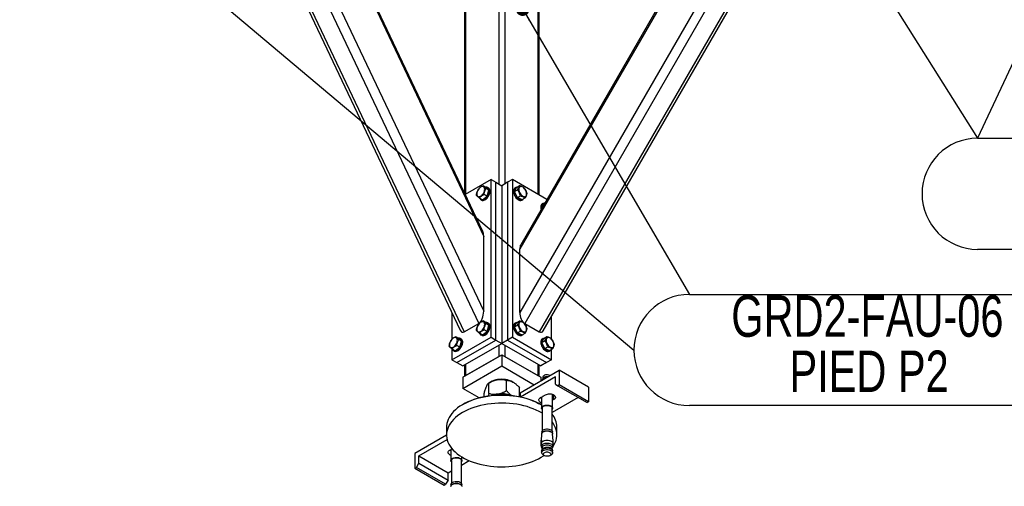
# Model space of a CAD drawing. Header units: millimetres. Extents: x 5 to 589, y 5 to 415.
# Tile 58 of 76: x 435 to 506, y 266 to 300. Entities that reach past the tile are written whole.
import ezdxf

# ---------------------------------------------------------------- set-up
doc = ezdxf.new("R2010")
doc.units = ezdxf.units.MM
doc.layers.add('NOTES', color=6, linetype='Continuous')
doc.layers.add('TRAIT-FORT', color=4, linetype='Continuous', lineweight=25)
doc.styles.add('SLDTEXTSTYLE0', font='TXT', dxfattribs={"width": 0.75})
doc.dimstyles.new('SLDDIMSTYLE2', dxfattribs={"dimtxt": 0.18, "dimasz": 1, "dimexe": 0, "dimexo": 0.0625, "dimgap": 0, "dimtad": 0, "dimtih": 1, "dimtoh": 1, "dimdec": 0, "dimrnd": 1e-09, "dimzin": 0, "dimdsep": 46, "dimtxsty": 'Standard', "dimblk1": 'DOT', "dimblk2": 'DOT', "dimsah": 1, "dimcen": 0.09, "dimadec": 0, "dimazin": 0, "dimtfac": 1, "dimtdec": 0, "dimtofl": 0, "dimtmove": 0, "dimatfit": 3, "dimldrblk": 'DOT', "dimfxl": 1, "dimfrac": 2, "dimtolj": 1, "dimtzin": 0, "dimarcsym": 0})

# ---------------------------------------------------------------- blocks, each defined once
blk = doc.blocks.new('SW_NOTE_11')
at = {"layer": 'NOTES', "color": 0}
for p, q in [((0, 0), (26.038, 0)), ((26.038, -8.05), (0, -8.05))]:
    blk.add_line(p, q, dxfattribs=at)
for centre, start, end in [((0, -4.025), 90, 270), ((26.038, -4.025), 270, 90)]:
    blk.add_arc(centre, 4.025, start, end, dxfattribs=at)
at = {"layer": 'NOTES', "color": 0, "char_height": 3, "attachment_point": 2, "style": 'SLDTEXTSTYLE0'}
for s, insert in [('GRD2-FAU-06', (12.949, -0.083)), ('PIED P1', (13.075, -4.083))]:
    blk.add_mtext(s, dxfattribs=dict(at, insert=insert))
blk = doc.blocks.new('_Dot')
at = {"color": 0, "linetype": 'ByBlock', "lineweight": -2}
blk.add_line((-0.5, 0), (-1, 0), dxfattribs=at)
at = {"color": 0, "linetype": 'ByBlock', "const_width": 0.5}
blk.add_lwpolyline([(-0.25, 0, 1), (0.25, 0, 1)], format="xyb", close=True, dxfattribs=at)
blk = doc.blocks.new('SW_NOTE_12')
at = {"layer": 'NOTES', "color": 0}
for p, q in [((4.025, 4.025), (30.063, 4.025)), ((30.063, -4.025), (4.025, -4.025))]:
    blk.add_line(p, q, dxfattribs=at)
for centre, start, end in [((4.025, 0), 90, 270), ((30.063, 0), 270, 90)]:
    blk.add_arc(centre, 4.025, start, end, dxfattribs=at)
at = {"layer": 'NOTES', "color": 0, "char_height": 3, "attachment_point": 2, "style": 'SLDTEXTSTYLE0'}
for s, insert in [('GRD2-FAU-06', (16.919, 3.959)), ('PIED P2', (17.045, -0.041))]:
    blk.add_mtext(s, dxfattribs=dict(at, insert=insert))

msp = doc.modelspace()

# ---------------------------------------------------------------- linework, layer by layer
at = {"layer": 'TRAIT-FORT', "color": 4, "linetype": 'Continuous', "lineweight": 25}
for p, q in [((493.43193, 317.67964), (470.84492, 278.55777)), ((494.28552, 317.7642), (471.19849, 277.77627)), ((495.34614, 317.15192), (472.2591, 277.16399)), ((472.54779, 277.24134), (495.42348, 316.86326)), ((489.43195, 315.37051), (470.84492, 283.17681)), ((489.20814, 315.1664), (470.9098, 283.47273)), ((450.47768, 314.47961), (467.87502, 277.77627)), ((451.27395, 314.42815), (468.22858, 278.65877)), ((449.31476, 313.59416), (466.52666, 277.28203)), ((449.41706, 313.86733), (466.8144, 277.16399)), ((454.8155, 312.38365), (468.22858, 284.08596)), ((468.16277, 284.44223), (455.00695, 312.19714)), ((469.3246, 304.37514), (469.3246, 287.88097)), ((469.74884, 304.3751), (469.74884, 287.88093)), ((466.83261, 302.86476), (466.83261, 287.24851)), ((466.92041, 302.98723), (466.92041, 287.14618)), ((472.15303, 302.98719), (472.15303, 287.14615)), ((472.2409, 287.09545), (472.2409, 302.86476)), ((468.75889, 288.20749), (466.88953, 287.12833)), ((468.39764, 287.63385), (468.18569, 287.7562)), ((468.39764, 287.63385), (468.60811, 287.43672)), ((468.58464, 287.57908), (468.5139, 287.61992)), ((468.75889, 276.77593), (468.75889, 288.20749)), ((468.75889, 288.20749), (469.11245, 288.00338)), ((469.11245, 276.57182), (469.11245, 288.00338)), ((469.11245, 288.00338), (469.53669, 287.75847)), ((469.96099, 288.00342), (469.53669, 287.75847)), ((469.53669, 287.75847), (469.53669, 276.32691)), ((470.31455, 288.20753), (469.96099, 288.00342)), ((469.96099, 288.00342), (469.96099, 276.57186)), ((470.31455, 288.20753), (470.31455, 276.77596)), ((472.81126, 286.7662), (470.31455, 288.20753)), ((470.46533, 287.33441), (470.59906, 287.62697)), ((470.55954, 287.61988), (470.48887, 287.57908)), ((470.59906, 287.62697), (470.81107, 287.74936)), ((468.1302, 286.73993), (468.47432, 286.98971)), ((468.47432, 286.98971), (468.26237, 287.11206)), ((468.60811, 287.43672), (468.39616, 287.55907)), ((468.47432, 286.98971), (468.60811, 287.43672)), ((470.46533, 287.33441), (470.67735, 287.45681)), ((470.6758, 286.89428), (470.46533, 287.33441)), ((470.6758, 286.89428), (470.88781, 287.01668)), ((468.1302, 286.73993), (467.91825, 286.86228)), ((468.01394, 286.75386), (468.08468, 286.71302)), ((470.6758, 286.89428), (471.01992, 286.74675)), ((470.98883, 286.71302), (471.0595, 286.75382)), ((471.01992, 286.74675), (471.23193, 286.86914)), ((472.44522, 286.19145), (472.57895, 286.484)), ((472.44522, 286.19145), (472.49647, 286.22103)), ((472.46073, 286.15905), (472.44522, 286.19145)), ((472.53943, 286.47691), (472.46876, 286.43611)), ((472.57895, 286.484), (472.68293, 286.54403)), ((468.22858, 278.65877), (468.22858, 284.08596)), ((470.84492, 278.55777), (470.84492, 283.17681)), ((465.93047, 278.53974), (465.93047, 276.64038)), ((466.8144, 277.16399), (467.87502, 277.77627)), ((468.39764, 277.83535), (468.18569, 277.9577)), ((468.60811, 277.63822), (468.39616, 277.76057)), ((468.39764, 277.83535), (468.60811, 277.63822)), ((468.47432, 277.19123), (468.60811, 277.63822)), ((468.58464, 277.78058), (468.5139, 277.82142)), ((470.46533, 277.53593), (470.59906, 277.82849)), ((470.46533, 277.53593), (470.67735, 277.65833)), ((470.55954, 277.82138), (470.48887, 277.78058)), ((470.59906, 277.82849), (470.81107, 277.95088)), ((471.19849, 277.77627), (472.2591, 277.16399)), ((473.14297, 276.64961), (473.14297, 278.27231)), ((468.1302, 276.94145), (467.91825, 277.0638)), ((468.01394, 276.95536), (468.08468, 276.91452)), ((468.1302, 276.94145), (468.47432, 277.19123)), ((468.47432, 277.19123), (468.26237, 277.31358)), ((470.6758, 277.0958), (470.46533, 277.53593)), ((470.6758, 277.0958), (470.88781, 277.2182)), ((470.6758, 277.0958), (471.01992, 276.94827)), ((470.98883, 276.91452), (471.0595, 276.95532)), ((471.01992, 276.94827), (471.23193, 277.07066)), ((465.93047, 275.14311), (468.75889, 276.77593)), ((466.41775, 276.69238), (466.2058, 276.81474)), ((466.28403, 274.939), (469.11245, 276.57182)), ((466.62822, 276.49525), (466.41627, 276.6176)), ((466.41775, 276.69238), (466.62822, 276.49525)), ((466.49443, 276.04826), (466.62822, 276.49525)), ((466.60475, 276.63761), (466.53401, 276.67845)), ((466.70826, 274.6941), (469.53669, 276.32691)), ((468.75889, 276.77593), (469.11245, 276.57182)), ((469.11245, 276.57182), (469.53669, 276.32691)), ((469.3246, 276.20448), (469.3246, 275.38794)), ((469.96099, 276.57186), (469.53669, 276.32691)), ((469.53669, 276.32691), (472.36511, 274.6941)), ((469.74884, 276.20444), (469.74884, 275.3879)), ((470.31455, 276.77596), (469.96099, 276.57186)), ((469.96099, 276.57186), (472.78941, 274.93904)), ((470.31455, 276.77596), (473.14297, 275.14315)), ((472.44522, 276.39297), (472.57895, 276.68552)), ((472.44522, 276.39297), (472.65724, 276.51536)), ((472.65569, 275.95284), (472.44522, 276.39297)), ((472.53943, 276.67841), (472.46876, 276.63761)), ((472.57895, 276.68552), (472.79096, 276.80792)), ((465.93047, 275.92737), (465.93047, 275.14311)), ((466.15031, 275.79848), (465.93836, 275.92084)), ((466.03405, 275.81239), (466.10479, 275.77156)), ((466.15031, 275.79848), (466.49443, 276.04826)), ((466.49443, 276.04826), (466.28248, 276.17062)), ((466.70826, 273.87756), (469.53669, 275.51037)), ((469.53669, 275.51037), (469.53669, 274.69383)), ((469.53669, 275.51037), (472.36511, 273.87756)), ((472.65569, 275.95284), (472.8677, 276.07523)), ((472.65569, 275.95284), (472.99981, 275.8053)), ((472.96872, 275.77156), (473.03939, 275.81235)), ((472.99981, 275.8053), (473.21182, 275.9277)), ((473.14297, 275.14315), (473.14297, 275.88795)), ((465.93047, 275.14311), (466.28403, 274.939)), ((466.28403, 274.939), (466.70826, 274.6941)), ((466.92041, 274.00003), (469.3246, 275.38794)), ((466.92041, 274.81657), (466.92041, 274.00003)), ((469.74884, 275.3879), (472.15303, 273.99999)), ((472.15303, 274.81653), (472.15303, 273.99999)), ((472.78941, 274.93904), (472.36511, 274.6941)), ((473.14297, 275.14315), (472.78941, 274.93904)), ((466.70826, 273.06102), (469.53669, 274.69383)), ((466.83261, 274.76584), (466.83261, 273.9493)), ((469.53669, 274.69383), (471.88814, 273.33637)), ((470.88019, 272.75448), (473.70868, 274.38734)), ((472.2409, 273.9493), (472.2409, 274.76584)), ((473.70868, 274.38734), (473.70868, 273.32583)), ((475.83005, 273.1627), (473.70868, 274.38734)), ((466.70826, 273.87756), (466.70826, 273.06102)), ((468.72342, 273.53039), (468.59772, 273.45778)), ((468.59779, 272.70315), (468.59779, 273.4578)), ((469.88047, 272.90157), (469.88047, 273.65623)), ((473.4258, 273.8974), (470.90771, 272.44374)), ((472.36511, 273.87756), (472.36511, 273.61171)), ((472.54624, 273.80603), (472.45945, 273.69362)), ((472.51974, 273.87725), (472.51974, 273.77181)), ((473.4258, 273.36665), (473.4258, 273.8974)), ((473.4258, 273.36665), (473.60261, 273.2646)), ((467.89114, 272.37816), (466.70826, 273.06102)), ((468.25407, 272.46189), (468.25407, 272.71733)), ((468.59779, 272.70315), (468.54216, 272.51095)), ((470.81943, 272.46192), (470.81943, 273.11417)), ((470.88019, 272.75448), (470.88019, 272.44952)), ((473.22477, 271.63173), (473.22477, 272.63627)), ((473.70868, 273.32583), (473.60261, 273.2646)), ((473.60261, 273.2646), (475.72398, 272.03996)), ((475.83005, 272.10119), (473.70868, 273.32583)), ((475.83005, 273.1627), (475.83005, 272.10119)), ((466.74319, 271.91733), (466.70786, 271.89691)), ((472.36565, 271.89691), (472.33031, 271.91733)), ((472.34785, 272.39702), (472.5101, 272.49069)), ((472.42479, 272.44148), (472.42479, 271.63177)), ((472.53923, 272.5075), (472.70141, 272.60113)), ((475.08746, 272.40738), (473.18485, 271.30902)), ((473.30171, 272.58121), (473.22477, 272.53679)), ((473.30171, 272.25458), (473.22477, 272.21016)), ((473.31486, 272.58911), (473.30171, 272.58121)), ((473.30171, 272.25458), (473.30171, 272.58121)), ((475.83005, 272.10119), (475.72398, 272.03996)), ((472.46478, 271.63173), (472.46478, 269.99094)), ((473.18478, 269.99098), (473.18478, 271.63177)), ((465.53678, 270.26437), (465.53678, 269.69279)), ((472.43228, 269.90067), (472.43228, 269.79167)), ((473.21729, 269.79171), (473.21729, 269.90071)), ((473.53673, 269.69279), (473.53673, 270.26437)), ((465.53692, 269.66988), (463.24345, 268.34589)), ((463.52634, 268.18257), (465.57691, 269.36633)), ((472.38514, 269.03529), (472.39519, 269.21313)), ((472.40287, 269.21274), (472.39519, 269.21313)), ((472.42708, 269.76221), (472.39714, 269.29615)), ((472.40712, 269.29725), (472.3989, 269.13215)), ((472.3989, 269.13215), (472.40416, 269.06304)), ((472.40416, 269.06304), (472.4345, 268.9626)), ((473.25336, 269.28186), (473.22248, 269.76225)), ((473.26442, 269.09131), (473.25431, 269.25727)), ((473.25991, 269.02263), (473.26442, 269.09131)), ((463.24345, 268.34589), (463.24345, 267.28439)), ((465.77179, 268.60075), (465.93128, 268.69281)), ((465.84867, 268.64516), (465.84867, 267.83546)), ((472.38966, 268.96092), (472.38514, 269.03529)), ((472.41252, 268.80688), (472.38966, 268.96092)), ((472.43794, 268.95867), (472.38966, 268.96092)), ((472.42729, 268.52398), (472.42729, 268.4064)), ((472.44974, 268.62977), (472.43147, 268.55699)), ((472.43315, 268.75607), (472.45628, 268.7206)), ((472.47422, 268.92), (472.44718, 268.61974)), ((472.50167, 268.90267), (472.53194, 268.89541)), ((473.1487, 268.86629), (473.17635, 268.87087)), ((473.20238, 268.61978), (473.17959, 268.87277)), ((473.21499, 268.76904), (473.19281, 268.72631)), ((473.21816, 268.55699), (473.19989, 268.62977)), ((473.24547, 268.92055), (473.21499, 268.76904)), ((473.22228, 268.40643), (473.22228, 268.52402)), ((473.24547, 268.92055), (473.23408, 268.92106)), ((473.23704, 268.92472), (473.25991, 269.02263)), ((463.34953, 267.34562), (463.52634, 267.65181)), ((463.52634, 267.65181), (463.52634, 268.18257)), ((463.52634, 268.18257), (465.64771, 266.95793)), ((463.52634, 267.65181), (465.64771, 266.42717)), ((465.88872, 267.83546), (465.88872, 266.19467)), ((466.60866, 266.19467), (466.60866, 267.83546)), ((466.60873, 267.51271), (467.16446, 267.83353)), ((466.64872, 267.83546), (466.64872, 268.09512)), ((472.54368, 268.24422), (472.63202, 268.19314)), ((473.01748, 268.19314), (473.10588, 268.24418)), ((463.24345, 267.28439), (463.34953, 267.34562)), ((463.24345, 267.28439), (465.36482, 266.05974)), ((465.4709, 266.12098), (463.34953, 267.34562)), ((465.64771, 266.95793), (465.88872, 267.09706)), ((465.64771, 266.42717), (465.64771, 266.95793)), ((465.64771, 266.42717), (465.4709, 266.12098)), ((465.36482, 266.05974), (465.4709, 266.12098)), ((465.85622, 266.10439), (465.85622, 265.99539)), ((466.64116, 265.99539), (466.64116, 266.10439))]:
    msp.add_line(p, q, dxfattribs=at)
at = {"layer": 'TRAIT-FORT', "color": 4, "linetype": 'Continuous', "lineweight": 25, "flags": 128}
for points in [[(467.75296, 287.30472), (467.7359, 287.22885), (467.73098, 287.15731), (467.7386, 287.09336), (467.75836, 287.03972), (467.78945, 286.9988), (467.83038, 286.9723), (467.87947, 286.96143), (467.93457, 286.96666), (467.99317, 286.98774), (468.05285, 287.02379), (468.11091, 287.07319), (468.16486, 287.13383), (468.21233, 287.20303), (468.25124, 287.27777), (468.27983, 287.35474), (468.29696, 287.43066), (468.30182, 287.50215), (468.29426, 287.56616), (468.27451, 287.6198), (468.24342, 287.66072), (468.20249, 287.68722), (468.15339, 287.69809), (468.0983, 287.69284), (468.0397, 287.67178), (467.98002, 287.63571), (467.92196, 287.58631), (467.86801, 287.52567), (467.82053, 287.45648), (467.78162, 287.38173), (467.75296, 287.30472)], [(467.93214, 286.8542), (467.93409, 286.84941), (467.96417, 286.79735), (468.00504, 286.75935), (468.05528, 286.7368), (468.11313, 286.73057), (468.17632, 286.74076), (468.24274, 286.76711), (468.30991, 286.80863), (468.37546, 286.86384), (468.43689, 286.93068), (468.49212, 287.0068), (468.53912, 287.08946), (468.57614, 287.1756), (468.6019, 287.26217), (468.61546, 287.34601), (468.61627, 287.4241), (468.60433, 287.4936), (468.58012, 287.55203), (468.54452, 287.59727), (468.49873, 287.62767), (468.44444, 287.64214), (468.38611, 287.64055)], [(470.79354, 287.60887), (470.77641, 287.55275), (470.77156, 287.48685), (470.77918, 287.4141), (470.79893, 287.33765), (470.82995, 287.26087), (470.87095, 287.18707), (470.92005, 287.11952), (470.97507, 287.06118), (471.03374, 287.01456), (471.09342, 286.98171), (471.15148, 286.96407), (471.20543, 286.96242), (471.25291, 286.97682), (471.29182, 287.00662), (471.32041, 287.05059), (471.33754, 287.10673), (471.34239, 287.17261), (471.33477, 287.24538), (471.31501, 287.32183), (471.28399, 287.39861), (471.24306, 287.47237), (471.19397, 287.53992), (471.13887, 287.59828), (471.08021, 287.64492), (471.02059, 287.67771), (470.96246, 287.69539), (470.90852, 287.69704), (470.86111, 287.68262), (470.8222, 287.6528), (470.79354, 287.60887)], [(468.08468, 286.71302), (468.12601, 286.69596), (468.18387, 286.68973), (468.24706, 286.69992), (468.31348, 286.72628), (468.38065, 286.7678), (468.4462, 286.823), (468.50763, 286.88985), (468.56286, 286.96596), (468.60986, 287.04862), (468.64688, 287.13476), (468.67264, 287.22133), (468.6862, 287.30518), (468.68701, 287.38326), (468.67507, 287.45276), (468.65086, 287.51119), (468.61526, 287.55644), (468.58464, 287.57908)], [(470.41226, 287.49096), (470.3925, 287.42818), (470.38529, 287.35517), (470.39088, 287.27459), (470.40902, 287.18939), (470.4391, 287.1026), (470.47997, 287.01741), (470.53021, 286.93686), (470.588, 286.86386), (470.65125, 286.80106), (470.71767, 286.75073), (470.78484, 286.7147), (470.85039, 286.69422), (470.91182, 286.69014), (470.96705, 286.70249), (470.98883, 286.71302)], [(470.48293, 287.53176), (470.46318, 287.46897), (470.45596, 287.39597), (470.46156, 287.31539), (470.4797, 287.23018), (470.50977, 287.1434), (470.55064, 287.05821), (470.60088, 286.97766), (470.65867, 286.90466), (470.72192, 286.84186), (470.78835, 286.79152), (470.85551, 286.75549), (470.92106, 286.73502), (470.98249, 286.73094), (471.03772, 286.74329), (471.08472, 286.77167), (471.11069, 286.79911)], [(467.75296, 277.50624), (467.7359, 277.43035), (467.73098, 277.35883), (467.7386, 277.29486), (467.75836, 277.24124), (467.78945, 277.20032), (467.83038, 277.1738), (467.87947, 277.16293), (467.93457, 277.16818), (467.99317, 277.18924), (468.05285, 277.22531), (468.11091, 277.27471), (468.16486, 277.33535), (468.21233, 277.40453), (468.25124, 277.47929), (468.27983, 277.55626), (468.29696, 277.63216), (468.30182, 277.70367), (468.29426, 277.76766), (468.27451, 277.8213), (468.24342, 277.86222), (468.20249, 277.88872), (468.15339, 277.89959), (468.0983, 277.89436), (468.0397, 277.87328), (467.98002, 277.83723), (467.92196, 277.78783), (467.86801, 277.72719), (467.82053, 277.65798), (467.78162, 277.58325), (467.75296, 277.50624)], [(467.93214, 277.05572), (467.93409, 277.05091), (467.96417, 276.99887), (468.00504, 276.96085), (468.05528, 276.93832), (468.11313, 276.93209), (468.17632, 276.94228), (468.24274, 276.96863), (468.30991, 277.01015), (468.37546, 277.06536), (468.43689, 277.13218), (468.49212, 277.20832), (468.53912, 277.29096), (468.57614, 277.37712), (468.6019, 277.46367), (468.61546, 277.54753), (468.61627, 277.6256), (468.60433, 277.6951), (468.58012, 277.75355), (468.54452, 277.79879), (468.49873, 277.82919), (468.44444, 277.84364), (468.38611, 277.84207)], [(468.08468, 276.91452), (468.12601, 276.89748), (468.18387, 276.89125), (468.24706, 276.90144), (468.31348, 276.9278), (468.38065, 276.96932), (468.4462, 277.02452), (468.50763, 277.09135), (468.56286, 277.16748), (468.60986, 277.25012), (468.64688, 277.33628), (468.67264, 277.42283), (468.6862, 277.5067), (468.68701, 277.58476), (468.67507, 277.65426), (468.65086, 277.71271), (468.61526, 277.75796), (468.58464, 277.78058)], [(470.41226, 277.69248), (470.3925, 277.6297), (470.38529, 277.55669), (470.39088, 277.47609), (470.40902, 277.39089), (470.4391, 277.30412), (470.47997, 277.21891), (470.53021, 277.13838), (470.588, 277.06538), (470.65125, 277.00258), (470.71767, 276.95225), (470.78484, 276.91622), (470.85039, 276.89574), (470.91182, 276.89164), (470.96705, 276.90401), (470.98883, 276.91452)], [(470.48293, 277.73328), (470.46318, 277.67049), (470.45596, 277.59749), (470.46156, 277.51689), (470.4797, 277.43168), (470.50977, 277.34492), (470.55064, 277.25971), (470.60088, 277.17918), (470.65867, 277.10618), (470.72192, 277.04338), (470.78835, 276.99304), (470.85551, 276.95701), (470.92106, 276.93654), (470.98249, 276.93244), (471.03772, 276.94481), (471.08472, 276.97317), (471.11069, 277.00061)], [(470.79354, 277.81039), (470.77641, 277.75425), (470.77156, 277.68837), (470.77918, 277.6156), (470.79893, 277.53917), (470.82995, 277.46239), (470.87095, 277.38857), (470.92005, 277.32102), (470.97507, 277.2627), (471.03374, 277.21606), (471.09342, 277.18323), (471.15148, 277.16559), (471.20543, 277.16394), (471.25291, 277.17832), (471.29182, 277.20814), (471.32041, 277.25211), (471.33754, 277.30823), (471.34239, 277.37413), (471.33477, 277.44688), (471.31501, 277.52333), (471.28399, 277.60011), (471.24306, 277.67387), (471.19397, 277.74142), (471.13887, 277.7998), (471.08021, 277.84642), (471.02059, 277.87923), (470.96246, 277.89691), (470.90852, 277.89855), (470.86111, 277.88412), (470.8222, 277.85432), (470.79354, 277.81039)], [(465.77307, 276.36327), (465.75595, 276.28735), (465.75109, 276.21586), (465.75871, 276.15189), (465.77847, 276.09828), (465.80949, 276.05731), (465.85049, 276.03083), (465.89958, 276.01996), (465.95461, 276.02518), (466.01328, 276.04627), (466.07296, 276.08234), (466.13102, 276.13175), (466.18497, 276.19238), (466.23244, 276.26157), (466.27135, 276.33632), (466.29994, 276.41329), (466.31707, 276.4892), (466.32193, 276.5607), (466.31431, 276.62466), (466.29455, 276.67829), (466.26353, 276.71925), (466.2226, 276.74575), (466.1735, 276.75662), (466.11841, 276.75139), (466.05974, 276.73027), (466.00013, 276.69426), (465.942, 276.64482), (465.88805, 276.58418), (465.84064, 276.51502), (465.80173, 276.44028), (465.77307, 276.36327)], [(465.95225, 275.91276), (465.9542, 275.90795), (465.98428, 275.85591), (466.02515, 275.81788), (466.07538, 275.79535), (466.13318, 275.78908), (466.19643, 275.79931), (466.26285, 275.82567), (466.33002, 275.86719), (466.39557, 275.92239), (466.457, 275.98922), (466.51223, 276.06535), (466.55923, 276.14799), (466.59625, 276.23415), (466.62201, 276.3207), (466.6355, 276.40453), (466.63638, 276.48263), (466.62444, 276.55214), (466.60023, 276.61058), (466.56463, 276.65583), (466.51884, 276.68622), (466.46455, 276.70067), (466.40615, 276.69906)], [(466.10479, 275.77156), (466.14612, 275.75452), (466.20392, 275.74824), (466.26717, 275.75848), (466.33359, 275.78483), (466.40076, 275.82635), (466.46631, 275.88155), (466.52774, 275.94838), (466.58297, 276.02452), (466.62997, 276.10715), (466.66699, 276.19331), (466.69275, 276.27986), (466.70624, 276.36369), (466.70712, 276.4418), (466.69518, 276.5113), (466.67097, 276.56974), (466.63536, 276.61499), (466.60475, 276.63761)], [(472.39215, 276.54952), (472.37239, 276.48673), (472.36518, 276.41372), (472.37078, 276.33313), (472.38892, 276.24792), (472.41899, 276.16115), (472.45986, 276.07595), (472.5101, 275.99541), (472.56789, 275.92241), (472.63114, 275.85962), (472.69757, 275.80928), (472.76473, 275.77325), (472.83028, 275.75278), (472.89171, 275.74867), (472.94694, 275.76104), (472.96872, 275.77156)], [(472.46282, 276.59031), (472.44307, 276.52753), (472.43585, 276.45452), (472.44145, 276.37393), (472.45959, 276.28872), (472.48966, 276.20195), (472.53053, 276.11674), (472.58077, 276.03621), (472.63856, 275.96321), (472.70181, 275.90041), (472.76824, 275.85008), (472.8354, 275.81405), (472.90095, 275.79357), (472.96238, 275.78947), (473.01761, 275.80184), (473.06461, 275.83021), (473.09058, 275.85764)], [(472.77343, 276.66743), (472.75637, 276.61124), (472.75145, 276.5454), (472.75907, 276.47263), (472.77882, 276.3962), (472.80991, 276.31938), (472.85084, 276.24561), (472.89994, 276.17806), (472.95503, 276.1197), (473.01363, 276.0731), (473.07331, 276.04026), (473.13137, 276.02263), (473.18532, 276.02098), (473.2328, 276.03535), (473.27171, 276.06518), (473.3003, 276.10914), (473.31743, 276.16527), (473.32228, 276.23117), (473.31466, 276.30392), (473.29497, 276.38033), (473.26388, 276.45714), (473.22295, 276.5309), (473.17386, 276.59845), (473.11876, 276.65683), (473.06016, 276.70341), (473.00048, 276.73627), (472.94242, 276.7539), (472.88847, 276.75555), (472.841, 276.74116), (472.80209, 276.71135), (472.77343, 276.66743)], [(472.84963, 274.05274), (472.77619, 274.05107), (472.70552, 274.03931), (472.6418, 274.0181), (472.58873, 273.98871), (472.54934, 273.95289), (472.52601, 273.91264), (472.51974, 273.87725)], [(472.87795, 273.90775), (472.84963, 273.90985), (472.77619, 273.90818), (472.70552, 273.89642), (472.6418, 273.8752), (472.58873, 273.84581), (472.54934, 273.81), (472.54624, 273.80603)], [(472.70141, 272.60113), (472.77039, 272.6334), (472.8495, 272.65664), (472.93514, 272.66988), (473.02375, 272.6726), (473.11141, 272.66458), (473.19422, 272.64621), (473.26874, 272.6183), (473.33145, 272.58209), (473.37974, 272.53911), (473.41157, 272.49131), (473.42546, 272.4407), (473.4208, 272.38951), (473.39788, 272.34007), (473.35762, 272.2944), (473.30171, 272.25458)], [(473.24858, 272.63369), (473.24244, 272.60702), (473.22484, 272.56953)], [(472.46478, 271.266), (472.43309, 271.28547), (472.24238, 271.39354), (472.03953, 271.49405), (471.8255, 271.58655), (471.60127, 271.6706), (471.36788, 271.74577), (471.1262, 271.81179), (470.87756, 271.86836), (470.62286, 271.91519), (470.36324, 271.95209), (470.10004, 271.97892), (469.83428, 271.99554), (469.56717, 272.00189), (469.29992, 271.99788), (469.03376, 271.98359), (468.76975, 271.9591), (468.50931, 271.92445), (468.2534, 271.87988), (468.00322, 271.82554), (467.75991, 271.76161), (467.52449, 271.68847), (467.29812, 271.60644), (467.08165, 271.51581), (466.87624, 271.41709), (466.6827, 271.31066), (466.50184, 271.19698), (466.3346, 271.07661), (466.18159, 270.95005), (466.04369, 270.81789), (465.9213, 270.68066), (465.81509, 270.53908), (465.72546, 270.39367), (465.65284, 270.24516), (465.59761, 270.09415), (465.55998, 269.94139), (465.54009, 269.7875), (465.53806, 269.63319), (465.55391, 269.47915), (465.58756, 269.32604), (465.63874, 269.17456), (465.70746, 269.02542), (465.79317, 268.87924), (465.89567, 268.73676), (466.01442, 268.59845), (466.14896, 268.46511), (466.29853, 268.33719), (466.4626, 268.21538), (466.64035, 268.10015), (466.83113, 267.99204), (467.03391, 267.89149), (467.24794, 267.79899), (467.47217, 267.71502), (467.70562, 267.63981), (467.94718, 267.57379), (468.19594, 267.51722), (468.45065, 267.47039), (468.7102, 267.43345), (468.97347, 267.40666), (469.23923, 267.39004), (469.50634, 267.38369), (469.77359, 267.3877), (470.03975, 267.40199), (470.30362, 267.42648), (470.56419, 267.46112), (470.82011, 267.5057), (471.07022, 267.56008), (471.3136, 267.62397), (471.54901, 267.69711), (471.77539, 267.77914), (471.99179, 267.86973), (472.19727, 267.96849), (472.3908, 268.07492), (472.3908, 268.07492)], [(472.42479, 271.86199), (472.24238, 271.96511), (472.03953, 272.06563), (471.8255, 272.15812), (471.60127, 272.24217), (471.36788, 272.31735), (471.1262, 272.38337), (470.87756, 272.43993), (470.62286, 272.48677), (470.36324, 272.52367), (470.10004, 272.55049), (469.83428, 272.56712), (469.56717, 272.57346), (469.29992, 272.56945), (469.03376, 272.55516), (468.76975, 272.53068), (468.50931, 272.49603), (468.2534, 272.45146), (468.00322, 272.39711), (467.75991, 272.33319), (467.52449, 272.26004), (467.29812, 272.17802), (467.08165, 272.08739), (466.87624, 271.98866), (466.6827, 271.88223)], [(466.74319, 271.91733), (466.90949, 272.00796), (467.11233, 272.10544), (467.3261, 272.1949), (467.54965, 272.27591), (467.7821, 272.34813), (468.02237, 272.41123), (468.26945, 272.46495), (468.52213, 272.50898), (468.77939, 272.5432), (469.04003, 272.56738), (469.30289, 272.58147), (469.56676, 272.5854), (469.8305, 272.57913), (470.09296, 272.56278), (470.35292, 272.53627), (470.60924, 272.49979), (470.86077, 272.45355), (471.10637, 272.39772), (471.34502, 272.33251), (471.57551, 272.25824), (471.7969, 272.17528), (472.00824, 272.08395), (472.20853, 271.98468), (472.33031, 271.91733)], [(472.42479, 272.01532), (472.38082, 272.0333), (472.31811, 272.06951), (472.26976, 272.11253), (472.23793, 272.16033), (472.22404, 272.21094), (472.22876, 272.26209), (472.25175, 272.31157), (472.29201, 272.35724), (472.34785, 272.39702)], [(472.42479, 272.34195), (472.38082, 272.35994), (472.3347, 272.38501)], [(466.6827, 271.88223), (466.50184, 271.76856), (466.3346, 271.64819), (466.18159, 271.52163), (466.04369, 271.38946), (465.9213, 271.25224), (465.81509, 271.11065), (465.72546, 270.96525), (465.65284, 270.81673), (465.59761, 270.66573), (465.55998, 270.51297), (465.54009, 270.35908), (465.53678, 270.26437)], [(472.46478, 271.53114), (472.44239, 271.56407), (472.42614, 271.61308), (472.42843, 271.66299), (472.4494, 271.71146), (472.48777, 271.75619), (472.54206, 271.79508), (472.6095, 271.82638), (472.68698, 271.84853), (472.77093, 271.86056), (472.85732, 271.86192)], [(472.46478, 271.63173), (472.46599, 271.64871), (472.4815, 271.69433), (472.51421, 271.73688), (472.56256, 271.77414), (472.62399, 271.80423), (472.69554, 271.82576), (472.77356, 271.83747), (472.85408, 271.83888)], [(472.85408, 271.83888), (472.93325, 271.82992), (473.00682, 271.81104), (473.07142, 271.78317), (473.12362, 271.74766), (473.16078, 271.70636), (473.18114, 271.66136), (473.18478, 271.63177)], [(472.85732, 271.86192), (472.94229, 271.8525), (473.02172, 271.83272), (473.09199, 271.80361), (473.14978, 271.76643), (473.19234, 271.72294), (473.21769, 271.67522), (473.22464, 271.62543), (473.2129, 271.57599), (473.18478, 271.5311)], [(473.22497, 268.79909), (473.25842, 268.8465), (473.34804, 268.99191), (473.42067, 269.14042), (473.47583, 269.29139), (473.51353, 269.44419), (473.53335, 269.59811), (473.53538, 269.75243), (473.5196, 269.90643), (473.48595, 270.05954), (473.4347, 270.21098), (473.36605, 270.36016), (473.28027, 270.5063), (473.18478, 270.6399)], [(472.42708, 269.76221), (472.43046, 269.78479), (472.45129, 269.83303), (472.48953, 269.87752), (472.54348, 269.91622), (472.61057, 269.94732), (472.68765, 269.9694), (472.77114, 269.98139), (472.85718, 269.98271)], [(472.43228, 269.90067), (472.43592, 269.93135), (472.45642, 269.97892), (472.49411, 270.02279), (472.54732, 270.06098), (472.61354, 270.09166), (472.68954, 270.11342), (472.77188, 270.12521), (472.85671, 270.12654)], [(472.43228, 269.77409), (472.43592, 269.80477), (472.45642, 269.85234), (472.49411, 269.89621), (472.54732, 269.9344), (472.61354, 269.96508), (472.68954, 269.98684), (472.77188, 269.99863), (472.85671, 269.99996)], [(472.85671, 270.12654), (472.94006, 270.11727), (473.01808, 270.09793), (473.08693, 270.06931), (473.14365, 270.03284), (473.18539, 269.99021), (473.21027, 269.9433), (473.21729, 269.90071)], [(472.85671, 269.99996), (472.94006, 269.99069), (473.01808, 269.97135), (473.08693, 269.94273), (473.14365, 269.90626), (473.18539, 269.86363), (473.21027, 269.81672), (473.21729, 269.77413)], [(472.85718, 269.98271), (472.94168, 269.97333), (473.02078, 269.95367), (473.09064, 269.9247), (473.1481, 269.88772), (473.19045, 269.84443), (473.21567, 269.79694), (473.22248, 269.76225)], [(472.3989, 269.13215), (472.43356, 269.18237), (472.48575, 269.22729), (472.55319, 269.26482), (472.63283, 269.29335), (472.72103, 269.31149), (472.81396, 269.31858), (472.90729, 269.31414), (472.99698, 269.29849), (473.07891, 269.27229), (473.14945, 269.23671), (473.20542, 269.19334), (473.24433, 269.1441), (473.26442, 269.09131)], [(472.4345, 268.9626), (472.47752, 269.00698), (472.53538, 269.04528), (472.60579, 269.07588), (472.68549, 269.09745), (472.77127, 269.10905), (472.85941, 269.11018), (472.94593, 269.1008), (473.02732, 269.08129), (473.10002, 269.05256), (473.16078, 269.01577), (473.20717, 268.97256), (473.23704, 268.92472)], [(465.84867, 268.219), (465.80477, 268.23703), (465.74205, 268.27323), (465.69364, 268.31621), (465.66187, 268.36405), (465.64798, 268.41466), (465.65264, 268.46578), (465.67563, 268.51526), (465.71589, 268.56092), (465.77179, 268.60075)], [(465.84867, 268.54564), (465.80477, 268.56366), (465.75541, 268.59075)], [(472.42729, 268.52398), (472.42742, 268.53029), (472.43909, 268.57946), (472.46876, 268.62602), (472.51502, 268.66783), (472.57584, 268.70294), (472.64827, 268.72965), (472.72899, 268.74674), (472.81416, 268.75339), (472.8998, 268.74934), (472.98194, 268.73478), (473.05679, 268.71034), (473.12079, 268.67721), (473.17089, 268.63692), (473.20481, 268.59133), (473.221, 268.54259), (473.22228, 268.52402)], [(472.54368, 268.24422), (472.52884, 268.25325), (472.47874, 268.29354), (472.44475, 268.33917), (472.42863, 268.38787), (472.43093, 268.43746), (472.45176, 268.48562), (472.48993, 268.53007), (472.54381, 268.56873), (472.61084, 268.5998), (472.68785, 268.62183), (472.7712, 268.63382), (472.85712, 268.63515)], [(472.44974, 268.62977), (472.45702, 268.65118), (472.48528, 268.69559), (472.52945, 268.73542), (472.58744, 268.7689), (472.6565, 268.79436), (472.73344, 268.81067), (472.8147, 268.81702), (472.89636, 268.81316), (472.97466, 268.79926), (473.046, 268.77598), (473.10696, 268.74437), (473.15477, 268.70595), (473.18708, 268.66247), (473.19989, 268.62977)], [(472.53194, 268.89541), (472.58771, 268.93017), (472.65555, 268.9568), (472.73202, 268.97401), (472.81328, 268.98082), (472.89508, 268.97697), (472.97337, 268.9626), (473.04398, 268.9385), (473.10346, 268.9058), (473.1487, 268.86629)], [(472.80256, 268.14756), (472.73304, 268.15624), (472.66978, 268.175), (472.61705, 268.20256), (472.57847, 268.23706), (472.55669, 268.27618), (472.55319, 268.31713), (472.56816, 268.35731), (472.60066, 268.39382), (472.6484, 268.42427), (472.70822, 268.44657), (472.77592, 268.45911), (472.847, 268.46113), (472.91653, 268.45245), (472.97985, 268.43373), (473.03258, 268.40617), (473.07109, 268.37163), (473.09287, 268.33259), (473.09638, 268.29156), (473.0814, 268.25138), (473.0489, 268.21487), (473.00116, 268.18442), (472.94134, 268.16219), (472.87364, 268.14958), (472.80256, 268.14756)], [(472.85712, 268.63515), (472.94161, 268.62576), (473.02051, 268.60614), (473.09031, 268.57722), (473.14769, 268.54027), (473.18998, 268.49702), (473.2152, 268.44961), (473.22214, 268.40013), (473.21048, 268.35096), (473.1808, 268.3044), (473.13454, 268.26259), (473.10588, 268.24418)], [(465.88866, 267.73482), (465.88117, 267.74428), (465.85582, 267.79201), (465.84887, 267.8418), (465.86054, 267.89128), (465.89041, 267.93811), (465.93701, 267.9802), (465.99817, 268.0155), (466.07114, 268.04237), (466.15233, 268.05957), (466.23797, 268.06627), (466.32415, 268.06222), (466.4069, 268.04754), (466.48215, 268.02294), (466.54649, 267.98962), (466.59693, 267.94905), (466.63112, 267.90315), (466.64737, 267.85414), (466.64501, 267.8042), (466.6241, 267.75577), (466.60873, 267.73482)], [(465.88872, 267.83546), (465.88987, 267.85239), (465.90545, 267.89805), (465.93815, 267.9406), (465.98644, 267.97782), (466.04794, 268.00795), (466.11942, 268.02944), (466.19744, 268.04116), (466.27803, 268.0426), (466.35713, 268.03361), (466.43077, 268.01477), (466.4953, 267.98685), (466.5475, 267.95135), (466.58472, 267.91008), (466.60502, 267.86504), (466.60866, 267.83546)], [(472.3908, 268.07492), (472.57166, 268.1886), (472.60295, 268.20993)], [(465.85622, 266.10439), (465.85636, 266.11062), (465.86782, 266.15913), (465.89709, 266.20514), (465.94281, 266.24641), (466.00282, 266.28106), (466.07437, 266.30741), (466.15408, 266.32431), (466.23817, 266.33089), (466.32274, 266.32692), (466.40393, 266.31251), (466.47777, 266.28841), (466.54096, 266.25567), (466.59039, 266.21585), (466.62397, 266.17085), (466.63988, 266.12273), (466.64116, 266.10439)], [(465.85103, 265.96594), (465.86249, 266.01296), (465.89223, 266.05956), (465.93856, 266.10141), (465.99945, 266.13657), (466.07201, 266.16327), (466.1528, 266.1804), (466.23804, 266.1871), (466.32382, 266.18305), (466.40602, 266.16845), (466.48094, 266.14396), (466.545, 266.11079), (466.59517, 266.07046), (466.62923, 266.0248), (466.64535, 265.97602), (466.64636, 265.96594)], [(465.85622, 265.97781), (465.85636, 265.98404), (465.86782, 266.03255), (465.89709, 266.07856), (465.94281, 266.11983), (466.00282, 266.15448), (466.07437, 266.18083), (466.15408, 266.19773), (466.23817, 266.20431), (466.32274, 266.20034), (466.40393, 266.18593), (466.47777, 266.16183), (466.54096, 266.12909), (466.59039, 266.08927), (466.62397, 266.04427), (466.63988, 265.99615), (466.64116, 265.97781)]]:
    msp.add_lwpolyline(points, dxfattribs=at)
at = {"layer": 'TRAIT-FORT', "color": 4, "linetype": 'Continuous', "lineweight": 25}
for centre, radius, start, end in [((470.64802, 287.4651), 0.17803, 97.6410483, 158.010932), ((470.58121, 287.42144), 0.18269, 120.3618122, 157.6339554), ((472.85396, 286.19177), 0.48752, 161.3103085, 198.3150843), ((472.56169, 286.27796), 0.18344, 120.4398375, 157.5559301), ((472.86804, 286.23782), 0.43242, 159.565236, 193.5518543), ((472.62829, 286.32163), 0.17858, 97.7427412, 157.9092392), ((470.58115, 277.62298), 0.18263, 120.3508173, 157.6324136), ((470.64792, 277.66672), 0.1779, 97.6139124, 158.0282248), ((472.56163, 276.4795), 0.18337, 120.4287638, 157.554467), ((472.62819, 276.52325), 0.17845, 97.7154017, 157.9267355), ((469.43859, 272.2442), 1.47165, 97.7907392, 119.075453), ((469.53877, 271.96265), 1.76524, 62.6432883, 99.7742697), ((472.74469, 273.46085), 0.36377, 91.7303142, 148.2643092), ((472.83744, 273.6246), 0.42832, 61.6845118, 88.3695052), ((469.47482, 271.06232), 1.6121, 98.4081853, 112.5212648), ((469.53498, 270.82186), 1.85893, 68.5061904, 99.1586662), ((472.7139, 272.17128), 0.37889, 117.4531179, 122.5415056), ((471.98558, 270.22691), 1.5516, 1.3831633, 39.3865398)]:
    msp.add_arc(centre, radius, start, end, dxfattribs=at)
for centre, major_axis, ratio, start_param, end_param in [((467.87504, 283.88187), (0.13052, 0.70583), 0.46552384, 5.09050666, 5.710637), ((471.19844, 282.97272), (-0.1625, 0.60659), 0.51763809, 0.47769661, 1.09321463), ((467.87504, 278.45468), (0.13052, 0.70583), 0.46552384, 3.51971033, 5.09050666), ((471.19844, 278.35366), (-0.1625, 0.60659), 0.51763809, 1.09321463, 2.66401096), ((466.81438, 277.84237), (0.13052, 0.70583), 0.46552384, 2.56904435, 3.51971033), ((472.2591, 277.74136), (-0.1625, 0.60659), 0.51763809, 2.66401096, 3.61928927)]:
    msp.add_ellipse(centre, major_axis=major_axis, ratio=ratio, start_param=start_param, end_param=end_param, dxfattribs=at)
for points, knots in [([(468.18569, 287.7562), (468.14811, 287.73899), (468.07209, 287.70417), (467.97678, 287.64261), (467.89976, 287.57559), (467.86105, 287.52958), (467.84151, 287.50637)], [0, 0, 0, 0, 0.26444325, 0.53486026, 0.76524868, 1, 1, 1, 1]), ([(468.18569, 287.7562), (468.19625, 287.74357), (468.21759, 287.71804), (468.26636, 287.67005), (468.3272, 287.61617), (468.37303, 287.57822), (468.39616, 287.55907)], [0, 0, 0, 0, 0.2646678, 0.53491332, 0.76534644, 1, 1, 1, 1]), ([(470.67735, 287.45681), (470.70511, 287.50023), (470.75103, 287.57204), (470.79014, 287.66032), (470.80523, 287.71328), (470.80977, 287.74135), (470.81107, 287.74936)], [0, 0, 0, 0, 0.38559493, 0.63769099, 0.89656711, 1, 1, 1, 1]), ([(471.15526, 287.60181), (471.13311, 287.61908), (471.08834, 287.65399), (471.00474, 287.69571), (470.91068, 287.72745), (470.84448, 287.74201), (470.81107, 287.74936)], [0, 0, 0, 0, 0.264629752, 0.534858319, 0.765247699, 1, 1, 1, 1]), ([(467.70778, 287.05942), (467.71408, 287.12248), (467.72448, 287.22677), (467.76687, 287.3623), (467.80676, 287.44684), (467.83379, 287.49315), (467.84151, 287.50637)], [0, 0, 0, 0, 0.38558313, 0.63766994, 0.89657027, 1, 1, 1, 1]), ([(467.91825, 286.86228), (467.89224, 286.88385), (467.83966, 286.92745), (467.77907, 286.98204), (467.73539, 287.0262), (467.71704, 287.04828), (467.70778, 287.05942)], [0, 0, 0, 0, 0.26466796, 0.53499152, 0.76530921, 1, 1, 1, 1]), ([(467.91825, 286.86228), (467.94037, 286.88842), (467.98513, 286.94128), (468.06875, 287.0096), (468.1628, 287.06673), (468.22898, 287.09686), (468.26237, 287.11206)], [0, 0, 0, 0, 0.26449381, 0.53496252, 0.76538891, 1, 1, 1, 1]), ([(468.26237, 287.11206), (468.26866, 287.17513), (468.27908, 287.27942), (468.32145, 287.41496), (468.36141, 287.49953), (468.38844, 287.54585), (468.39616, 287.55907)], [0, 0, 0, 0, 0.38553826, 0.63759572, 0.89658231, 1, 1, 1, 1]), ([(470.88781, 287.01668), (470.87726, 287.05935), (470.85593, 287.14561), (470.80706, 287.26339), (470.74631, 287.36785), (470.70048, 287.42697), (470.67735, 287.45681)], [0, 0, 0, 0, 0.26466796, 0.53499152, 0.76530921, 1, 1, 1, 1]), ([(470.88781, 287.01668), (470.9254, 287.00834), (471.00142, 286.99148), (471.09673, 286.95651), (471.17373, 286.91489), (471.21242, 286.88448), (471.23193, 286.86914)], [0, 0, 0, 0, 0.26449381, 0.53496252, 0.76538891, 1, 1, 1, 1]), ([(471.15526, 287.60181), (471.18125, 287.56807), (471.23379, 287.49986), (471.29435, 287.38882), (471.33812, 287.27452), (471.35647, 287.19952), (471.36572, 287.16168)], [0, 0, 0, 0, 0.26455377, 0.53491448, 0.76534703, 1, 1, 1, 1]), ([(471.23193, 286.86914), (471.2597, 286.91256), (471.30562, 286.98437), (471.3447, 287.07269), (471.35989, 287.12558), (471.36443, 287.15367), (471.36572, 287.16168)], [0, 0, 0, 0, 0.38555005, 0.63761675, 0.89657915, 1, 1, 1, 1]), ([(467.70778, 277.26094), (467.71408, 277.32399), (467.72449, 277.42829), (467.76687, 277.56381), (467.80676, 277.64835), (467.83379, 277.69467), (467.84151, 277.70788)], [0, 0, 0, 0, 0.3855394, 0.63767022, 0.89657035, 1, 1, 1, 1]), ([(468.18569, 277.9577), (468.14811, 277.94049), (468.07209, 277.90567), (467.97678, 277.84414), (467.89976, 277.77711), (467.86105, 277.7311), (467.84151, 277.70788)], [0, 0, 0, 0, 0.26444486, 0.53485743, 0.76524725, 1, 1, 1, 1]), ([(468.18569, 277.9577), (468.19625, 277.94507), (468.21759, 277.91954), (468.26637, 277.87157), (468.32721, 277.81769), (468.37303, 277.77973), (468.39616, 277.76057)], [0, 0, 0, 0, 0.264668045, 0.534875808, 0.765309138, 1, 1, 1, 1]), ([(468.26237, 277.31358), (468.26866, 277.37665), (468.27908, 277.48094), (468.32144, 277.61647), (468.36142, 277.70103), (468.38844, 277.74735), (468.39616, 277.76057)], [0, 0, 0, 0, 0.38555505, 0.6376235, 0.89657781, 1, 1, 1, 1]), ([(470.67735, 277.65833), (470.70511, 277.70174), (470.75104, 277.77355), (470.79013, 277.86184), (470.80523, 277.9148), (470.80977, 277.94287), (470.81107, 277.95088)], [0, 0, 0, 0, 0.385551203, 0.637691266, 0.896567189, 1, 1, 1, 1]), ([(470.88781, 277.2182), (470.87726, 277.26086), (470.85593, 277.34712), (470.80706, 277.46491), (470.74631, 277.56937), (470.70048, 277.62849), (470.67735, 277.65833)], [0, 0, 0, 0, 0.26463059, 0.53499191, 0.76530941, 1, 1, 1, 1]), ([(471.15526, 277.80331), (471.13311, 277.82058), (471.08834, 277.85549), (471.00474, 277.89724), (470.91068, 277.92897), (470.84448, 277.94353), (470.81107, 277.95088)], [0, 0, 0, 0, 0.26463137, 0.53485548, 0.76524627, 1, 1, 1, 1]), ([(471.15526, 277.80331), (471.18125, 277.76957), (471.23378, 277.70136), (471.29436, 277.59033), (471.33813, 277.47604), (471.35647, 277.40103), (471.36572, 277.36318)], [0, 0, 0, 0, 0.26455401, 0.53487698, 0.76530973, 1, 1, 1, 1]), ([(467.91825, 277.0638), (467.89224, 277.08536), (467.83965, 277.12894), (467.77908, 277.18356), (467.73539, 277.22772), (467.71704, 277.24979), (467.70778, 277.26094)], [0, 0, 0, 0, 0.26463059, 0.53499191, 0.76530941, 1, 1, 1, 1]), ([(467.91825, 277.0638), (467.94037, 277.08993), (467.98513, 277.14278), (468.06875, 277.2111), (468.1628, 277.26826), (468.22898, 277.29838), (468.26237, 277.31358)], [0, 0, 0, 0, 0.26448782, 0.53495649, 0.76538893, 1, 1, 1, 1]), ([(470.88781, 277.2182), (470.9254, 277.20985), (471.00142, 277.19298), (471.09673, 277.158), (471.17373, 277.11642), (471.21242, 277.08601), (471.23193, 277.07066)], [0, 0, 0, 0, 0.26448782, 0.53495649, 0.76538893, 1, 1, 1, 1]), ([(471.23193, 277.07066), (471.2597, 277.11408), (471.30562, 277.18589), (471.3447, 277.27421), (471.35989, 277.32708), (471.36443, 277.35517), (471.36572, 277.36318)], [0, 0, 0, 0, 0.38556685, 0.63764454, 0.89657464, 1, 1, 1, 1]), ([(465.72789, 276.11797), (465.73419, 276.18103), (465.7446, 276.28532), (465.78698, 276.42084), (465.82687, 276.50539), (465.8539, 276.5517), (465.86162, 276.56492)], [0, 0, 0, 0, 0.3855394, 0.63767022, 0.89657035, 1, 1, 1, 1]), ([(466.2058, 276.81474), (466.1682, 276.79751), (466.09219, 276.76269), (465.99686, 276.70115), (465.91987, 276.63414), (465.88116, 276.58814), (465.86162, 276.56492)], [0, 0, 0, 0, 0.26463137, 0.53485548, 0.76524627, 1, 1, 1, 1]), ([(466.2058, 276.81474), (466.21633, 276.80208), (466.23761, 276.77648), (466.28649, 276.72864), (466.34731, 276.67472), (466.39314, 276.63676), (466.41627, 276.6176)], [0, 0, 0, 0, 0.26455401, 0.53487698, 0.76530973, 1, 1, 1, 1]), ([(466.28248, 276.17062), (466.28877, 276.23368), (466.29919, 276.33797), (466.34155, 276.47351), (466.38153, 276.55807), (466.40855, 276.60439), (466.41627, 276.6176)], [0, 0, 0, 0, 0.38555505, 0.6376235, 0.89657781, 1, 1, 1, 1]), ([(472.65724, 276.51536), (472.685, 276.55877), (472.73093, 276.63058), (472.77002, 276.71888), (472.78512, 276.77183), (472.78966, 276.7999), (472.79096, 276.80792)], [0, 0, 0, 0, 0.385551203, 0.637691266, 0.896567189, 1, 1, 1, 1]), ([(472.8677, 276.07523), (472.85715, 276.1179), (472.83582, 276.20415), (472.78695, 276.32194), (472.7262, 276.4264), (472.68037, 276.48552), (472.65724, 276.51536)], [0, 0, 0, 0, 0.26463059, 0.53499191, 0.76530941, 1, 1, 1, 1]), ([(473.13515, 276.66034), (473.11302, 276.6776), (473.06827, 276.7125), (472.98465, 276.75427), (472.89057, 276.786), (472.82437, 276.80057), (472.79096, 276.80792)], [0, 0, 0, 0, 0.26444486, 0.53485743, 0.76524725, 1, 1, 1, 1]), ([(473.13515, 276.66034), (473.16117, 276.6266), (473.21374, 276.55839), (473.27424, 276.44735), (473.31802, 276.33307), (473.33636, 276.25806), (473.34562, 276.22021)], [0, 0, 0, 0, 0.264668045, 0.534875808, 0.765309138, 1, 1, 1, 1]), ([(473.21182, 275.9277), (473.23959, 275.97112), (473.28551, 276.04293), (473.32459, 276.13124), (473.33978, 276.18412), (473.34432, 276.2122), (473.34562, 276.22021)], [0, 0, 0, 0, 0.38556685, 0.63764454, 0.89657464, 1, 1, 1, 1]), ([(465.93836, 275.92084), (465.91235, 275.94239), (465.85976, 275.98598), (465.79919, 276.04059), (465.7555, 276.08476), (465.73715, 276.10683), (465.72789, 276.11797)], [0, 0, 0, 0, 0.26463059, 0.53499191, 0.76530941, 1, 1, 1, 1]), ([(465.93836, 275.92084), (465.96048, 275.94697), (466.00524, 275.99982), (466.08886, 276.06813), (466.18291, 276.12529), (466.24909, 276.15542), (466.28248, 276.17062)], [0, 0, 0, 0, 0.26448782, 0.53495649, 0.76538893, 1, 1, 1, 1]), ([(472.8677, 276.07523), (472.90529, 276.06689), (472.98131, 276.05001), (473.07662, 276.01504), (473.15362, 275.97345), (473.19231, 275.94304), (473.21182, 275.9277)], [0, 0, 0, 0, 0.26448782, 0.53495649, 0.76538893, 1, 1, 1, 1]), ([(468.59779, 273.4578), (468.57427, 273.44126), (468.53857, 273.41615), (468.48739, 273.34776), (468.45376, 273.2908), (468.43317, 273.24787), (468.42597, 273.23285)], [0, 0, 0, 0, 0.43201684, 0.65591983, 0.87966982, 1, 1, 1, 1]), ([(468.59779, 273.4578), (468.68563, 273.50555), (468.819, 273.57804), (469.00957, 273.6492), (469.13542, 273.68431), (469.21223, 273.69761), (469.2391, 273.70226)], [0, 0, 0, 0, 0.43201684, 0.65591983, 0.87966982, 1, 1, 1, 1]), ([(469.2391, 273.70226), (469.29487, 273.70881), (469.40757, 273.72205), (469.57158, 273.71505), (469.7302, 273.69343), (469.83023, 273.66867), (469.88047, 273.65623)], [0, 0, 0, 0, 0.24957757, 0.5043009, 0.75100273, 1, 1, 1, 1]), ([(469.88047, 273.65623), (469.9355, 273.65377), (470.03659, 273.64925), (470.19495, 273.60962), (470.29782, 273.55709), (470.34995, 273.53047)], [0, 0, 0, 0, 0.3707989, 0.6811149, 1, 1, 1, 1]), ([(470.34995, 273.53047), (470.35818, 273.52562), (470.42394, 273.48689), (470.54902, 273.39396), (470.69699, 273.25215), (470.78513, 273.15282), (470.81943, 273.11417)], [0, 0, 0, 0, 0.05037236, 0.40259808, 0.76752988, 1, 1, 1, 1]), ([(468.42597, 273.23285), (468.41104, 273.19859), (468.38087, 273.12935), (468.33684, 273.00225), (468.29427, 272.86449), (468.26751, 272.76653), (468.25407, 272.71733)], [0, 0, 0, 0, 0.24957757, 0.5043009, 0.75100273, 1, 1, 1, 1]), ([(468.59779, 272.70315), (468.68563, 272.68255), (468.81899, 272.65127), (469.00957, 272.63926), (469.13542, 272.64292), (469.21223, 272.65342), (469.2391, 272.65709)], [0, 0, 0, 0, 0.432019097, 0.65591457, 0.879670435, 1, 1, 1, 1]), ([(469.2391, 272.65709), (469.29487, 272.66778), (469.40757, 272.68938), (469.57159, 272.74718), (469.7302, 272.81796), (469.83023, 272.87362), (469.88047, 272.90157)], [0, 0, 0, 0, 0.24957941, 0.50429725, 0.7510009, 1, 1, 1, 1]), ([(469.88047, 272.90157), (469.93553, 272.84074), (470.03668, 272.729), (470.16827, 272.6072), (470.2437, 272.55756), (470.26849, 272.54124)], [0, 0, 0, 0, 0.445125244, 0.817643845, 1, 1, 1, 1]), ([(472.39519, 269.21313), (472.39551, 269.22057), (472.39617, 269.23545), (472.39613, 269.26059), (472.39652, 269.28434), (472.39726, 269.30058), (472.39885, 269.31318), (472.40083, 269.32194), (472.4038, 269.32461), (472.40651, 269.31886), (472.40742, 269.30816), (472.40719, 269.2997), (472.40712, 269.29725)], [0, 0, 0, 0, 0.11240726, 0.22489126, 0.33797759, 0.45173698, 0.49987502, 0.61330983, 0.72646237, 0.84006934, 0.95367062, 1, 1, 1, 1]), ([(473.25431, 269.25727), (473.25407, 269.26286), (473.25358, 269.27405), (473.25329, 269.28172), (473.2533, 269.28188), (473.2533, 269.2819)], [0, 0, 0, 0, 0.46731484, 0.93505605, 1, 1, 1, 1]), ([(472.41252, 268.80688), (472.42002, 268.78359), (472.42994, 268.75279), (472.45122, 268.72821), (472.45642, 268.72222)], [0, 0, 0, 0, 0.756053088, 1, 1, 1, 1]), ([(472.4345, 268.9626), (472.44386, 268.94913), (472.45962, 268.92645), (472.48951, 268.90954), (472.50167, 268.90267)], [0, 0, 0, 0, 0.5934449, 1, 1, 1, 1]), ([(473.23704, 268.92472), (473.22905, 268.91206), (473.21556, 268.89073), (473.18769, 268.87661), (473.17635, 268.87087)], [0, 0, 0, 0, 0.593340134, 1, 1, 1, 1])]:
    msp.add_open_spline(points, degree=3, knots=knots, dxfattribs=at)

# ---------------------------------------------------------------- block references
at = {"layer": 'NOTES', "color": 211}
for name, p in [('SW_NOTE_11', (504.02516, 291.19497)), ('SW_NOTE_12', (479.1195, 275.84906))]:
    msp.add_blockref(name, p, dxfattribs=at)

# ---------------------------------------------------------------- leaders
for points in [[(473.22714, 340.09574), (504.02516, 291.19497)], [(428.23243, 318.6284), (479.1195, 275.84906)], [(516.03239, 316.88252), (504.02516, 291.19497)], [(471.053, 300.56188), (483.14465, 279.87421)]]:
    msp.add_leader(points, dimstyle='SLDDIMSTYLE2', dxfattribs=at)

doc.saveas('drawing.dxf')
